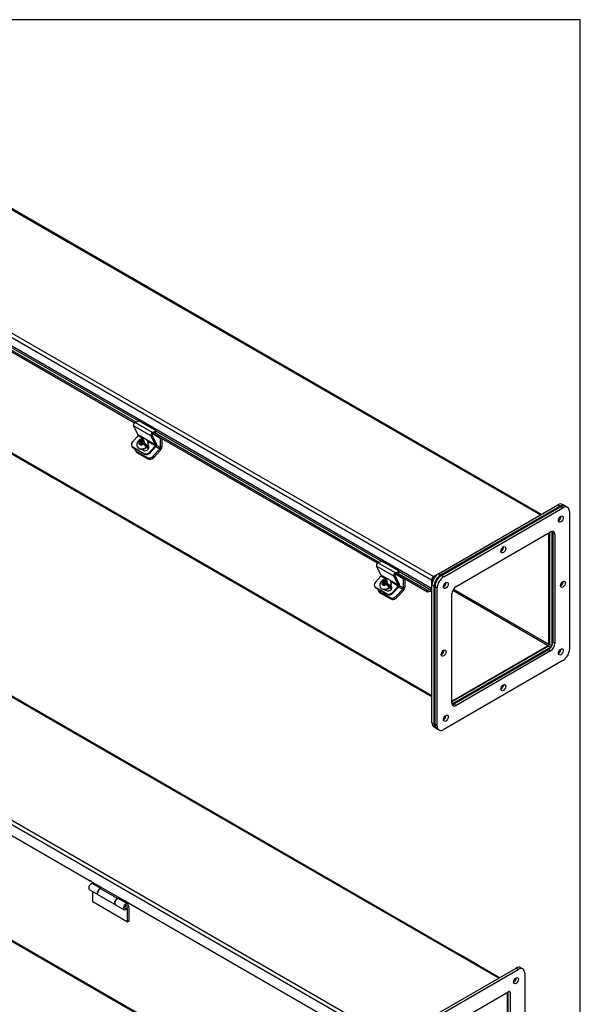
# Model space of a CAD drawing. Header units: inches. Extents: x 0 to 120, y -1 to 80.
# Tile 10 of 10: x 97 to 120, y 40 to 80. Entities that reach past the tile are written whole.
import ezdxf

# ---------------------------------------------------------------- set-up
doc = ezdxf.new("R2010")
doc.units = ezdxf.units.IN
doc.header["$MEASUREMENT"] = 0
for name, color, linetype in [('COM40176', 7, 'Continuous'), ('COM52631', 7, 'Continuous'), ('COM70666-2', 7, 'Continuous'), ('COM70693-10', 7, 'Continuous'), ('COM70694-10', 7, 'Continuous'), ('Default', 7, 'Continuous'), ('GSK10437', 7, 'Continuous'), ('GSK11095', 7, 'Continuous'), ('HNG86641-1', 7, 'Continuous'), ('HNG86641-2', 7, 'Continuous'), ('HNG86641-3', 7, 'Continuous'), ('SCS19420', 7, 'Continuous')]:
    doc.layers.add(name, color=color, linetype=linetype)

# ---------------------------------------------------------------- blocks, each defined once
blk = doc.blocks.new('SE5')
at = {"layer": 'COM40176', "color": 7, "linetype": 'Continuous'}
for p, q in [((101.733, 62.718), (101.541, 63.081)), ((102.248, 62.673), (101.541, 63.081)), ((101.602, 63.216), (101.761, 63.292)), ((102.309, 62.808), (101.602, 63.216)), ((102.468, 62.884), (101.761, 63.292)), ((101.498, 62.43), (101.723, 62.681)), ((101.936, 62.558), (101.723, 62.681)), ((102.44, 62.31), (101.733, 62.718)), ((102.44, 62.31), (102.248, 62.673)), ((102.476, 62.351), (102.285, 62.714)), ((102.305, 62.759), (102.465, 62.835)), ((102.309, 62.808), (102.468, 62.884)), ((102.465, 62.835), (102.468, 62.884)), ((101.464, 62.266), (101.481, 62.233)), ((101.951, 61.964), (101.51, 62.219)), ((101.51, 62.219), (101.527, 62.187)), ((102.142, 62.255), (102.119, 62.268)), ((102.43, 62.273), (102.121, 62.451)), ((102.142, 62.255), (102.127, 62.284)), ((102.205, 62.022), (102.43, 62.273)), ((102.222, 61.989), (102.447, 62.24)), ((101.968, 61.932), (101.527, 62.187)), ((101.879, 62.125), (101.945, 62.087)), ((101.968, 61.932), (101.951, 61.964)), ((102.205, 62.022), (102.222, 61.989)), ((111.501, 57.5), (111.66, 57.576)), ((112.208, 57.092), (111.501, 57.5)), ((112.368, 57.168), (111.66, 57.576)), ((111.632, 57.003), (111.441, 57.366)), ((112.148, 56.958), (111.441, 57.366)), ((112.339, 56.594), (111.632, 57.003)), ((112.376, 56.635), (112.184, 56.998)), ((112.205, 57.044), (112.364, 57.12)), ((112.208, 57.092), (112.368, 57.168)), ((112.364, 57.12), (112.368, 57.168)), ((111.397, 56.715), (111.622, 56.966)), ((111.836, 56.842), (111.622, 56.966)), ((112.329, 56.557), (112.02, 56.736)), ((112.339, 56.594), (112.148, 56.958)), ((111.364, 56.55), (111.381, 56.518)), ((111.851, 56.249), (111.41, 56.503)), ((111.41, 56.503), (111.427, 56.471)), ((111.868, 56.216), (111.427, 56.471)), ((111.778, 56.409), (111.844, 56.371)), ((111.868, 56.216), (111.851, 56.249)), ((112.042, 56.54), (112.019, 56.553)), ((112.042, 56.54), (112.027, 56.568)), ((112.104, 56.306), (112.329, 56.557)), ((112.104, 56.306), (112.121, 56.274)), ((112.121, 56.274), (112.346, 56.525))]:
    blk.add_line(p, q, dxfattribs=at)
for centre, major_axis, ratio, start_param, end_param in [((101.596, 63.143), (-0.043, -0.0745), 0.57735, 3.839724, 5.934119), ((101.714, 62.697), (-0.0145, -0.0251), 0.57735, 1.22173, 2.792527), ((102.304, 62.735), (-0.043, -0.0745), 0.57735, 3.839724, 5.934119), ((102.304, 62.735), (-0.0145, -0.0251), 0.57735, 3.839724, 5.934119), ((101.631, 62.353), (0.166, 0.088), 0.767256, 2.021311, 3.592107), ((101.648, 62.321), (0.166, 0.088), 0.767256, 3.141593, 3.592107), ((102.035, 62.187), (-0.124, -0.065), 0.767256, 0.450514, 3.559742), ((102.052, 62.155), (-0.124, -0.065), 0.767256, 3.311973, 3.592107), ((102.421, 62.289), (-0.0145, -0.0251), 0.57735, 1.22173, 2.792527), ((102.421, 62.289), (-0.043, -0.0745), 0.57735, 1.22173, 2.792527), ((102.072, 62.099), (-0.166, -0.088), 0.767256, 0.450514, 2.021311), ((102.089, 62.066), (0.166, 0.088), 0.767256, 3.592107, 5.162903), ((111.496, 57.427), (-0.043, -0.0745), 0.57735, 3.839724, 5.934119), ((111.614, 56.982), (-0.0145, -0.0251), 0.57735, 1.22173, 2.792527), ((112.203, 57.019), (-0.043, -0.0745), 0.57735, 3.839724, 5.934119), ((112.203, 57.019), (-0.0145, -0.0251), 0.57735, 3.839724, 5.934119), ((111.53, 56.638), (0.166, 0.088), 0.767256, 2.021311, 3.592107), ((112.321, 56.574), (-0.0145, -0.0251), 0.57735, 1.22173, 2.792527), ((112.321, 56.574), (-0.043, -0.0745), 0.57735, 1.22173, 2.792527), ((111.547, 56.605), (0.166, 0.088), 0.767256, 3.141593, 3.592107), ((111.934, 56.472), (-0.124, -0.065), 0.767256, 0.450514, 3.559742), ((111.971, 56.383), (-0.166, -0.088), 0.767256, 0.450514, 2.021311), ((111.988, 56.351), (0.166, 0.088), 0.767256, 3.592107, 5.162903), ((111.951, 56.439), (-0.124, -0.065), 0.767256, 3.311974, 3.592107)]:
    blk.add_ellipse(centre, major_axis=major_axis, ratio=ratio, start_param=start_param, end_param=end_param, dxfattribs=at)
at = {"layer": 'COM52631', "color": 7, "linetype": 'Continuous'}
for p, q in [((102.315, 62.764), (102.628, 62.583)), ((102.638, 62.588), (102.628, 62.583)), ((102.449, 62.243), (102.609, 62.151)), ((102.628, 62.198), (102.474, 62.286)), ((102.628, 62.583), (102.628, 62.198)), ((102.695, 62.556), (102.695, 62.236)), ((101.606, 62.102), (101.635, 62.049)), ((101.652, 62.056), (102.093, 61.801)), ((101.652, 62.056), (101.681, 62.002)), ((101.681, 62.002), (102.122, 61.747)), ((102.093, 61.801), (102.122, 61.747)), ((102.347, 61.859), (102.609, 62.151)), ((102.347, 61.859), (102.375, 61.805)), ((102.375, 61.805), (102.637, 62.097)), ((112.214, 57.048), (112.528, 56.867)), ((112.528, 56.482), (112.374, 56.571)), ((112.538, 56.873), (112.528, 56.867)), ((112.528, 56.867), (112.528, 56.482)), ((112.595, 56.84), (112.595, 56.521)), ((111.506, 56.387), (111.534, 56.333)), ((111.552, 56.34), (111.993, 56.085)), ((111.552, 56.34), (111.58, 56.286)), ((111.58, 56.286), (112.021, 56.031)), ((112.246, 56.143), (112.508, 56.435)), ((112.275, 56.089), (112.537, 56.381)), ((112.348, 56.527), (112.508, 56.435)), ((111.993, 56.085), (112.021, 56.031)), ((112.246, 56.143), (112.275, 56.089))]:
    blk.add_line(p, q, dxfattribs=at)
for centre, major_axis, ratio, start_param, end_param in [((102.594, 62.178), (-0.024, -0.0416), 0.57735, 1.22173, 2.356194), ((102.594, 62.178), (-0.072, -0.124), 0.57735, 1.22173, 2.356194), ((101.773, 62.19), (0.166, 0.088), 0.767256, 2.813297, 3.592107), ((101.801, 62.136), (0.166, 0.088), 0.767256, 3.141593, 3.592107), ((102.214, 61.935), (-0.166, -0.088), 0.767256, 0.450514, 2.021311), ((102.242, 61.881), (-0.166, -0.088), 0.767256, 0.450514, 2.021311), ((111.672, 56.475), (0.166, 0.088), 0.767256, 2.813297, 3.592107), ((111.701, 56.421), (0.166, 0.088), 0.767256, 3.141593, 3.592107), ((112.494, 56.462), (-0.024, -0.0416), 0.57735, 1.22173, 2.356194), ((112.494, 56.462), (-0.071, -0.124), 0.57735, 1.22173, 2.356194), ((112.113, 56.22), (-0.166, -0.088), 0.767256, 0.450514, 2.021311), ((112.142, 56.166), (-0.166, -0.088), 0.767256, 0.450514, 2.021311)]:
    blk.add_ellipse(centre, major_axis=major_axis, ratio=ratio, start_param=start_param, end_param=end_param, dxfattribs=at)
at = {"layer": 'COM70666-2', "color": 7, "linetype": 'Continuous'}
for p, q in [((113.965, 57.059), (118.826, 59.866)), ((114.053, 57.008), (118.915, 59.815)), ((118.915, 59.815), (118.826, 59.866)), ((119.102, 59.833), (119.014, 59.885)), ((118.495, 58.741), (118.495, 54.189)), ((118.583, 58.783), (118.583, 54.138)), ((113.965, 57.059), (114.053, 57.008)), ((113.7, 50.987), (113.7, 56.6)), ((113.788, 56.549), (113.7, 56.6)), ((113.788, 50.935), (113.788, 56.549)), ((118.495, 54.189), (118.583, 54.138)), ((118.45, 54.112), (114.508, 51.836)), ((118.539, 54.061), (114.516, 51.739)), ((118.539, 54.061), (118.45, 54.112)), ((113.7, 50.987), (113.788, 50.935)), ((113.777, 50.815), (113.866, 50.764))]:
    blk.add_line(p, q, dxfattribs=at)
for centre, major_axis, start_param, end_param in [((118.826, 59.56), (-0.188, -0.325), 3.141593, 3.926991), ((118.915, 59.509), (-0.188, -0.325), 3.047172, 3.926991), ((118.826, 59.356), (-0.07, -0.122), 1.077419, 2.064174), ((116.484, 58.105), (-0.07, -0.122), 1.077419, 2.064174), ((113.965, 56.753), (-0.188, -0.325), 3.926991, 5.497787), ((114.053, 56.702), (0.188, 0.325), 0.785398, 2.356194), ((114.142, 56.651), (-0.07, -0.122), 1.077419, 2.064174), ((118.915, 56.702), (-0.07, -0.122), 1.077419, 2.064174), ((118.45, 54.163), (-0.0313, -0.0541), 0.785398, 2.356194), ((114.053, 53.895), (-0.07, -0.122), 1.077419, 2.064174), ((118.539, 54.112), (0.0312, 0.0541), 3.926991, 4.225795), ((118.539, 54.112), (0.0312, 0.0541), 5.198983, 5.497787), ((118.826, 53.946), (-0.07, -0.122), 1.077419, 2.064174), ((116.484, 52.492), (-0.07, -0.122), 1.077419, 2.064174), ((113.965, 51.14), (0.187, 0.325), 2.356194, 3.141593), ((114.142, 51.242), (-0.07, -0.122), 1.077419, 2.064174), ((114.053, 51.089), (0.188, 0.325), 2.356194, 3.236014)]:
    blk.add_ellipse(centre, major_axis=major_axis, ratio=0.57735, start_param=start_param, end_param=end_param, dxfattribs=at)
at = {"layer": 'COM70693-10', "color": 7, "linetype": 'Continuous'}
for p, q in [((80.51, 71.257), (113.7, 52.095)), ((80.532, 71.208), (113.7, 52.058)), ((118.466, 54.183), (118.466, 58.725)), ((114.548, 56.387), (118.441, 54.139)), ((114.573, 56.431), (118.466, 54.183)), ((114.508, 51.869), (118.441, 54.139))]:
    blk.add_line(p, q, dxfattribs=at)
blk.add_ellipse((118.441, 54.169), major_axis=(-0.018, -0.0312), ratio=0.57735, start_param=0.785398, end_param=2.356194, dxfattribs=at)
at = {"layer": 'COM70694-10', "color": 7, "linetype": 'Continuous'}
for p, q in [((85.261, 78.428), (118.119, 59.458)), ((118.151, 59.476), (85.315, 78.434)), ((80.906, 75.914), (113.764, 56.943)), ((80.83, 75.781), (113.688, 56.811)), ((113.688, 56.452), (80.83, 75.422)), ((101.579, 63.2), (92.426, 68.484)), ((101.642, 63.235), (92.494, 68.517)), ((92.567, 68.581), (101.743, 63.283)), ((111.479, 57.485), (102.326, 62.769)), ((111.541, 57.52), (102.393, 62.801)), ((102.467, 62.865), (111.643, 57.568)), ((113.521, 56.305), (112.225, 57.054)), ((113.533, 56.37), (112.293, 57.086)), ((112.366, 57.15), (113.656, 56.405)), ((113.965, 57.059), (113.764, 56.943)), ((113.688, 56.811), (113.688, 56.452)), ((113.739, 56.84), (113.739, 56.782)), ((113.809, 56.91), (113.764, 56.884)), ((113.521, 56.305), (113.533, 56.37)), ((113.644, 56.341), (113.521, 56.305)), ((113.656, 56.405), (113.533, 56.37))]:
    blk.add_line(p, q, dxfattribs=at)
for centre, major_axis, start_param, end_param in [((113.764, 56.855), (0.054, 0.0935), 0.785398, 2.356194), ((113.764, 56.855), (0.018, 0.0312), 0.785398, 2.356194), ((113.662, 56.437), (0.054, 0.0935), 3.682645, 4.439931), ((113.662, 56.437), (0.018, 0.0312), 3.682645, 5.497787)]:
    blk.add_ellipse(centre, major_axis=major_axis, ratio=0.57735, start_param=start_param, end_param=end_param, dxfattribs=at)
at = {"layer": 'GSK10437', "color": 7, "linetype": 'Continuous'}
for p, q in [((114.089, 56.988), (118.95, 59.794)), ((119.038, 59.743), (118.95, 59.794)), ((119.226, 59.762), (119.138, 59.813)), ((114.177, 56.937), (119.038, 59.743)), ((119.304, 59.59), (119.304, 53.977)), ((114.685, 56.542), (118.531, 58.762)), ((118.619, 58.711), (118.619, 54.27)), ((118.708, 58.66), (118.619, 58.711)), ((118.708, 58.66), (118.708, 54.219)), ((114.177, 56.937), (114.089, 56.988)), ((113.824, 50.915), (113.824, 56.528)), ((113.912, 56.477), (113.824, 56.528)), ((113.912, 50.864), (113.912, 56.477)), ((114.508, 51.794), (114.508, 56.235)), ((118.708, 54.219), (118.619, 54.27)), ((118.442, 53.964), (114.596, 51.743)), ((118.531, 53.913), (114.685, 51.692)), ((118.531, 53.913), (118.442, 53.964)), ((119.038, 53.518), (114.177, 50.711)), ((114.685, 51.692), (114.596, 51.743)), ((113.912, 50.864), (113.824, 50.915)), ((113.901, 50.743), (113.99, 50.692))]:
    blk.add_line(p, q, dxfattribs=at)
for centre, major_axis, start_param, end_param in [((118.95, 59.488), (-0.188, -0.325), 3.141593, 3.926991), ((119.038, 59.437), (-0.187, -0.325), 2.356194, 3.926991), ((118.862, 59.335), (0.07, 0.122), 3.821986, 5.602792), ((118.531, 58.558), (-0.125, -0.217), 2.356194, 3.926991), ((118.442, 58.609), (-0.125, -0.217), 2.356194, 2.780226), ((116.519, 58.085), (0.07, 0.122), 3.821986, 5.602792), ((114.089, 56.682), (-0.187, -0.325), 3.926991, 5.497787), ((114.177, 56.631), (-0.187, -0.325), 3.926991, 5.497787), ((114.177, 56.631), (0.07, 0.122), 3.821986, 5.602792), ((118.95, 56.682), (0.07, 0.122), 3.821986, 5.602792), ((114.685, 56.337), (-0.125, -0.217), 3.926991, 5.497787), ((118.442, 54.168), (0.125, 0.217), 3.926991, 5.497787), ((118.531, 54.117), (0.125, 0.217), 3.926991, 5.497787), ((114.089, 53.875), (0.07, 0.122), 3.821986, 5.602792), ((118.862, 53.926), (0.07, 0.122), 3.821986, 5.602792), ((119.038, 53.824), (0.187, 0.325), 3.926991, 5.497787), ((116.519, 52.472), (0.07, 0.122), 3.821986, 5.602792), ((114.685, 51.897), (0.125, 0.217), 2.356194, 3.926991), ((114.596, 51.948), (0.125, 0.217), 3.50296, 3.926991), ((114.177, 51.221), (0.07, 0.122), 3.821986, 5.602792), ((114.089, 51.068), (0.188, 0.325), 2.356194, 3.141593), ((114.177, 51.017), (0.188, 0.325), 2.356194, 3.926991)]:
    blk.add_ellipse(centre, major_axis=major_axis, ratio=0.57735, start_param=start_param, end_param=end_param, dxfattribs=at)
for centre in [(118.95, 59.284), (116.608, 58.034), (114.265, 56.58), (119.038, 56.631), (114.177, 53.824), (118.95, 53.875), (116.608, 52.42), (114.265, 51.17)]:
    blk.add_ellipse(centre, major_axis=(0.07, 0.122), ratio=0.57735, dxfattribs=at)
at = {"layer": 'GSK11095', "color": 7, "linetype": 'Continuous'}
for p, q in [((113.809, 56.91), (113.739, 56.87)), ((113.739, 56.87), (113.739, 56.782))]:
    blk.add_line(p, q, dxfattribs=at)
at = {"layer": 'SCS19420', "color": 7, "linetype": 'Continuous'}
for p, q in [((101.696, 62.228), (101.705, 62.211)), ((101.858, 62.415), (101.75, 62.478)), ((101.757, 62.488), (101.873, 62.421)), ((101.774, 62.34), (101.769, 62.333)), ((101.77, 62.43), (101.809, 62.408)), ((101.81, 62.38), (101.774, 62.34)), ((101.809, 62.408), (101.828, 62.371)), ((101.81, 62.38), (101.809, 62.408)), ((101.834, 62.338), (101.809, 62.31)), ((101.83, 62.343), (101.81, 62.38)), ((101.854, 62.458), (101.815, 62.48)), ((101.818, 62.305), (101.824, 62.311)), ((101.823, 62.381), (101.838, 62.373)), ((101.824, 62.311), (101.86, 62.351)), ((101.858, 62.415), (101.826, 62.38)), ((101.826, 62.38), (101.861, 62.359)), ((101.828, 62.371), (101.83, 62.343)), ((101.861, 62.359), (101.829, 62.323)), ((101.829, 62.323), (101.833, 62.321)), ((101.85, 62.366), (101.872, 62.39)), ((101.854, 62.458), (101.887, 62.466)), ((101.873, 62.421), (101.854, 62.458)), ((101.87, 62.409), (101.858, 62.415)), ((101.872, 62.39), (101.858, 62.415)), ((101.894, 62.359), (101.86, 62.351)), ((101.865, 62.352), (101.861, 62.359)), ((101.894, 62.395), (101.87, 62.409)), ((101.872, 62.39), (101.907, 62.369)), ((101.907, 62.429), (101.873, 62.421)), ((101.922, 62.504), (101.887, 62.466)), ((101.887, 62.466), (101.907, 62.429)), ((101.926, 62.431), (101.894, 62.395)), ((101.907, 62.369), (101.894, 62.395)), ((101.894, 62.359), (101.933, 62.336)), ((101.907, 62.369), (101.939, 62.405)), ((101.951, 62.47), (101.909, 62.422)), ((101.929, 62.512), (101.922, 62.504)), ((101.938, 62.424), (101.926, 62.431)), ((101.939, 62.405), (101.926, 62.431)), ((101.951, 62.47), (101.929, 62.512)), ((101.929, 62.375), (101.946, 62.394)), ((101.955, 62.36), (101.929, 62.375)), ((101.942, 62.349), (101.929, 62.375)), ((101.937, 62.437), (101.971, 62.475)), ((101.937, 62.437), (101.938, 62.409)), ((101.977, 62.387), (101.938, 62.409)), ((101.938, 62.409), (101.958, 62.372)), ((101.939, 62.405), (101.941, 62.404)), ((101.942, 62.349), (101.954, 62.342)), ((101.943, 62.33), (101.964, 62.354)), ((101.961, 62.464), (101.951, 62.47)), ((101.964, 62.354), (101.955, 62.36)), ((101.958, 62.372), (102.074, 62.305)), ((102.075, 62.29), (101.964, 62.354)), ((101.971, 62.475), (101.979, 62.483)), ((102.015, 62.27), (102.043, 62.254)), ((102.151, 62.152), (102.103, 62.243)), ((102.13, 62.434), (102.121, 62.451)), ((111.757, 56.7), (111.649, 56.762)), ((111.657, 56.772), (111.773, 56.706)), ((111.674, 56.624), (111.668, 56.618)), ((111.669, 56.715), (111.708, 56.692)), ((111.71, 56.664), (111.674, 56.624)), ((111.708, 56.692), (111.728, 56.656)), ((111.71, 56.664), (111.708, 56.692)), ((111.733, 56.623), (111.708, 56.595)), ((111.729, 56.628), (111.71, 56.664)), ((111.753, 56.743), (111.715, 56.765)), ((111.718, 56.589), (111.723, 56.596)), ((111.722, 56.666), (111.737, 56.657)), ((111.723, 56.596), (111.759, 56.636)), ((111.757, 56.7), (111.726, 56.664)), ((111.726, 56.664), (111.761, 56.644)), ((111.728, 56.656), (111.729, 56.628)), ((111.761, 56.644), (111.729, 56.608)), ((111.729, 56.608), (111.733, 56.606)), ((111.75, 56.65), (111.771, 56.674)), ((111.753, 56.743), (111.787, 56.75)), ((111.773, 56.706), (111.753, 56.743)), ((111.769, 56.693), (111.758, 56.7)), ((111.771, 56.674), (111.758, 56.7)), ((111.793, 56.643), (111.759, 56.636)), ((111.765, 56.637), (111.761, 56.644)), ((111.793, 56.679), (111.769, 56.693)), ((111.771, 56.674), (111.806, 56.654)), ((111.806, 56.713), (111.773, 56.706)), ((111.821, 56.788), (111.787, 56.75)), ((111.787, 56.75), (111.806, 56.713)), ((111.825, 56.715), (111.793, 56.679)), ((111.806, 56.654), (111.793, 56.679)), ((111.793, 56.643), (111.832, 56.621)), ((111.806, 56.654), (111.838, 56.69)), ((111.851, 56.754), (111.808, 56.707)), ((111.829, 56.796), (111.821, 56.788)), ((111.837, 56.708), (111.825, 56.715)), ((111.838, 56.69), (111.825, 56.715)), ((111.828, 56.659), (111.846, 56.679)), ((111.854, 56.644), (111.828, 56.659)), ((111.842, 56.634), (111.828, 56.659)), ((111.851, 56.754), (111.829, 56.796)), ((111.836, 56.722), (111.871, 56.76)), ((111.836, 56.722), (111.838, 56.694)), ((111.876, 56.671), (111.838, 56.694)), ((111.838, 56.694), (111.857, 56.657)), ((111.838, 56.69), (111.841, 56.688)), ((111.842, 56.615), (111.863, 56.638)), ((111.842, 56.634), (111.853, 56.627)), ((111.861, 56.749), (111.851, 56.754)), ((111.864, 56.639), (111.854, 56.644)), ((111.857, 56.657), (111.973, 56.59)), ((111.974, 56.575), (111.863, 56.638)), ((111.871, 56.76), (111.878, 56.768)), ((112.029, 56.719), (112.02, 56.736)), ((111.596, 56.512), (111.605, 56.495)), ((111.915, 56.554), (111.942, 56.539)), ((112.05, 56.436), (112.002, 56.528))]:
    blk.add_line(p, q, dxfattribs=at)
for centre, radius, start, end in [((101.731, 62.499), 0.0285, 310.418, 336.5344), ((99.404, 58.181), 4.779, 59.6574, 60.3426), ((100.276, 59.592), 3.355, 59.512, 60.488), ((101.726, 61.994), 0.4, 40.7728, 58.9334), ((101.772, 62.046), 0.398, 40.729, 59.033), ((102.036, 62.261), 0.00918, 218.3341, 313.8493), ((102.064, 62.297), 0.0128, 326.4779, 39.7953), ((111.631, 56.784), 0.0285, 310.418, 336.5344), ((109.304, 52.465), 4.779, 59.6574, 60.3426), ((110.176, 53.877), 3.355, 59.512, 60.488), ((111.626, 56.278), 0.4, 40.7728, 58.9334), ((111.672, 56.33), 0.398, 40.729, 59.033), ((111.963, 56.582), 0.0128, 326.4779, 39.7953), ((111.936, 56.545), 0.00918, 218.3341, 313.8493)]:
    blk.add_arc(centre, radius, start, end, dxfattribs=at)
for centre, major_axis, ratio, start_param, end_param in [((101.909, 62.339), (-0.212, -0.112), 0.767256, 0, 3.14474), ((101.909, 62.339), (-0.212, -0.112), 0.767256, 6.278613, 6.283185), ((101.918, 62.322), (0.212, 0.112), 0.767256, 3.141593, 6.283185), ((101.895, 62.365), (-0.205, -0.108), 0.767256, 5.048311, 5.264962), ((101.873, 62.407), (0.106, 0.056), 0.767256, 2.304752, 3.296138), ((101.873, 62.407), (0.106, 0.056), 0.767256, 0.746483, 1.712767), ((101.873, 62.407), (-0.106, -0.056), 0.767256, 0.746483, 1.737869), ((101.835, 62.378), (0.005, 0.00866), 0.57735, 2.792527, 4.363323), ((101.852, 62.368), (-0.0175, -0.0303), 0.57735, 5.934119, 6.223871), ((101.867, 62.414), (-0.005, -0.00866), 0.57735, 1.264164, 2.792527), ((101.884, 62.404), (0.0175, 0.0303), 0.57735, 5.644368, 5.934119), ((101.952, 62.365), (0.005, 0.00866), 0.57735, 4.405756, 5.934119), ((101.873, 62.407), (-0.106, -0.056), 0.767256, 2.329855, 3.296138), ((101.895, 62.365), (0.205, 0.108), 0.767256, 5.060845, 5.277495), ((111.808, 56.624), (-0.212, -0.112), 0.767256, 0, 3.14474), ((111.817, 56.607), (0.212, 0.112), 0.767256, 3.141593, 6.283185), ((111.795, 56.649), (-0.205, -0.108), 0.767256, 5.048311, 5.264962), ((111.772, 56.692), (0.106, 0.056), 0.767256, 2.304752, 3.296138), ((111.772, 56.692), (0.106, 0.056), 0.767256, 0.746483, 1.712767), ((111.772, 56.692), (-0.106, -0.056), 0.767256, 0.746483, 1.737869), ((111.734, 56.663), (0.005, 0.00866), 0.57735, 2.792527, 4.363323), ((111.752, 56.653), (-0.0175, -0.0303), 0.57735, 5.934119, 6.223871), ((111.766, 56.698), (-0.005, -0.00866), 0.57735, 1.264164, 2.792527), ((111.784, 56.688), (0.0175, 0.0303), 0.57735, 5.644368, 5.934119), ((111.851, 56.649), (0.005, 0.00866), 0.57735, 4.405756, 5.934119), ((111.772, 56.692), (-0.106, -0.056), 0.767256, 2.329855, 3.296138), ((111.795, 56.649), (0.205, 0.108), 0.767256, 5.060845, 5.277495), ((111.808, 56.624), (-0.212, -0.112), 0.767256, 6.278613, 6.283185)]:
    blk.add_ellipse(centre, major_axis=major_axis, ratio=ratio, start_param=start_param, end_param=end_param, dxfattribs=at)
for points, knots in [([(101.716, 62.441), (101.71, 62.433), (101.691, 62.41), (101.675, 62.358), (101.673, 62.298), (101.682, 62.251), (101.695, 62.232), (101.697, 62.229)], [0, 0, 0, 0, 0.121765, 0.404463, 0.679081, 0.949571, 1, 1, 1, 1]), ([(101.712, 62.438), (101.712, 62.44), (101.713, 62.441), (101.715, 62.444), (101.716, 62.445), (101.721, 62.447), (101.725, 62.447), (101.735, 62.446), (101.741, 62.444), (101.754, 62.439), (101.762, 62.435), (101.77, 62.43)], [0, 0, 0, 0, 0.125, 0.125, 0.25, 0.25, 0.5, 0.5, 0.75, 0.75, 1, 1, 1, 1]), ([(101.815, 62.48), (101.807, 62.485), (101.8, 62.488), (101.786, 62.494), (101.78, 62.496), (101.773, 62.497), (101.77, 62.497), (101.766, 62.497), (101.764, 62.496), (101.76, 62.494), (101.758, 62.491), (101.757, 62.488)], [0, 0, 0, 0, 0.25, 0.25, 0.5, 0.5, 0.625, 0.625, 0.75, 0.75, 1, 1, 1, 1]), ([(102.118, 62.45), (102.112, 62.463), (102.098, 62.492), (102.053, 62.528), (101.996, 62.553), (101.932, 62.561), (101.865, 62.552), (101.805, 62.528), (101.776, 62.504), (101.762, 62.493)], [0, 0, 0, 0, 0.096867, 0.250726, 0.402074, 0.556598, 0.717474, 0.884837, 1, 1, 1, 1]), ([(101.838, 62.373), (101.836, 62.371), (101.836, 62.37), (101.835, 62.367), (101.834, 62.365), (101.834, 62.361), (101.834, 62.358), (101.833, 62.35), (101.834, 62.344), (101.834, 62.338)], [0, 0, 0, 0, 0.125, 0.125, 0.25, 0.25, 0.5, 0.5, 1, 1, 1, 1]), ([(101.909, 62.422), (101.902, 62.42), (101.895, 62.419), (101.886, 62.416), (101.882, 62.415), (101.877, 62.413), (101.876, 62.412), (101.873, 62.411), (101.871, 62.41), (101.87, 62.409)], [0, 0, 0, 0, 0.5, 0.5, 0.75, 0.75, 0.875, 0.875, 1, 1, 1, 1]), ([(101.955, 62.36), (101.956, 62.361), (101.957, 62.362), (101.957, 62.365), (101.958, 62.367), (101.958, 62.369), (101.958, 62.37), (101.958, 62.371)], [0, 0, 0, 0, 0.125, 0.125, 0.25, 0.25, 0.347947, 0.347947, 0.347947, 0.347947]), ([(111.615, 56.725), (111.609, 56.717), (111.591, 56.694), (111.575, 56.643), (111.572, 56.582), (111.581, 56.535), (111.594, 56.517), (111.597, 56.514)], [0, 0, 0, 0, 0.121765, 0.404463, 0.679081, 0.949571, 1, 1, 1, 1]), ([(111.612, 56.723), (111.612, 56.724), (111.613, 56.726), (111.614, 56.728), (111.616, 56.729), (111.62, 56.732), (111.624, 56.732), (111.634, 56.731), (111.641, 56.729), (111.654, 56.723), (111.661, 56.72), (111.669, 56.715)], [0, 0, 0, 0, 0.125, 0.125, 0.25, 0.25, 0.5, 0.5, 0.75, 0.75, 1, 1, 1, 1]), ([(111.715, 56.765), (111.707, 56.769), (111.699, 56.773), (111.686, 56.778), (111.68, 56.78), (111.672, 56.781), (111.67, 56.781), (111.666, 56.781), (111.664, 56.781), (111.659, 56.778), (111.658, 56.776), (111.657, 56.772)], [0, 0, 0, 0, 0.25, 0.25, 0.5, 0.5, 0.625, 0.625, 0.75, 0.75, 1, 1, 1, 1]), ([(112.018, 56.735), (112.012, 56.748), (111.997, 56.776), (111.953, 56.812), (111.896, 56.837), (111.831, 56.846), (111.765, 56.836), (111.704, 56.813), (111.675, 56.789), (111.662, 56.777)], [0, 0, 0, 0, 0.096867, 0.250726, 0.402074, 0.556598, 0.717474, 0.884837, 1, 1, 1, 1]), ([(111.737, 56.657), (111.736, 56.656), (111.735, 56.654), (111.734, 56.651), (111.734, 56.65), (111.733, 56.646), (111.733, 56.643), (111.733, 56.634), (111.733, 56.629), (111.733, 56.623)], [0, 0, 0, 0, 0.125, 0.125, 0.25, 0.25, 0.5, 0.5, 1, 1, 1, 1]), ([(111.808, 56.707), (111.802, 56.705), (111.795, 56.703), (111.785, 56.7), (111.782, 56.699), (111.777, 56.698), (111.775, 56.697), (111.772, 56.695), (111.771, 56.694), (111.769, 56.693)], [0, 0, 0, 0, 0.5, 0.5, 0.75, 0.75, 0.875, 0.875, 1, 1, 1, 1]), ([(111.854, 56.644), (111.855, 56.645), (111.856, 56.647), (111.857, 56.65), (111.857, 56.651), (111.858, 56.654), (111.858, 56.655), (111.858, 56.656)], [0, 0, 0, 0, 0.125, 0.125, 0.25, 0.25, 0.347947, 0.347947, 0.347947, 0.347947])]:
    blk.add_open_spline(points, degree=3, knots=knots, dxfattribs=at)
for points in [[(101.858, 62.415), (101.858, 62.415), (101.858, 62.415)], [(101.964, 62.354), (101.964, 62.354), (101.964, 62.354)], [(111.758, 56.7), (111.758, 56.7), (111.757, 56.7)], [(111.863, 56.638), (111.864, 56.639), (111.864, 56.639)]]:
    blk.add_open_spline(points, degree=2, dxfattribs=at)
blk = doc.blocks.new('SE6')
at = {"layer": 'COM40176', "color": 7, "linetype": 'Continuous'}
for p, q in [((105.671, 46.832), (104.964, 47.241)), ((115.571, 41.117), (114.864, 41.525))]:
    blk.add_line(p, q, dxfattribs=at)
for centre, start_param in [((104.921, 47.166), 3.141593), ((105.628, 46.758), 2.668594), ((114.821, 41.451), 3.141593), ((115.528, 41.042), 2.668594)]:
    blk.add_ellipse(centre, major_axis=(-0.043, -0.0745), ratio=0.57735, start_param=start_param, end_param=3.614591, dxfattribs=at)
at = {"layer": 'COM70666-2', "color": 7, "linetype": 'Continuous'}
for p, q in [((112.263, 38.181), (117.125, 40.987)), ((112.352, 38.129), (117.213, 40.936)), ((117.213, 40.936), (117.125, 40.987)), ((117.401, 40.955), (117.312, 41.006)), ((117.478, 40.783), (117.478, 35.17)), ((112.728, 37.657), (116.837, 40.03)), ((116.793, 40.005), (116.793, 35.31)), ((116.881, 40.005), (116.837, 40.03)), ((116.881, 40.005), (116.881, 35.259))]:
    blk.add_line(p, q, dxfattribs=at)
for centre, major_axis, start_param, end_param in [((117.125, 40.681), (-0.188, -0.325), 3.141593, 3.926991), ((117.213, 40.63), (-0.187, -0.325), 2.356194, 3.926991), ((117.036, 40.528), (-0.07, -0.122), 0.680393, 2.4612), ((116.837, 39.979), (-0.0312, -0.0541), 2.356194, 3.926991)]:
    blk.add_ellipse(centre, major_axis=major_axis, ratio=0.57735, start_param=start_param, end_param=end_param, dxfattribs=at)
blk.add_ellipse((117.125, 40.477), major_axis=(-0.07, -0.122), ratio=0.57735, dxfattribs=at)
at = {"layer": 'COM70693-10', "color": 7, "linetype": 'Continuous'}
for p, q in [((111.998, 33.216), (78.808, 52.378)), ((78.831, 52.329), (111.998, 33.18)), ((116.764, 39.988), (116.764, 35.305))]:
    blk.add_line(p, q, dxfattribs=at)
at = {"layer": 'COM70694-10', "color": 7, "linetype": 'Continuous'}
for p, q in [((116.419, 40.58), (83.561, 59.55)), ((116.451, 40.598), (83.615, 59.556)), ((112.064, 38.065), (79.206, 57.036)), ((111.988, 37.933), (79.13, 56.904)), ((99.78, 44.534), (91.337, 49.408)), ((99.78, 44.534), (99.801, 44.546)), ((101.194, 43.717), (99.823, 44.509)), ((101.194, 43.717), (101.216, 43.729)), ((109.68, 38.818), (101.237, 43.693))]:
    blk.add_line(p, q, dxfattribs=at)
for centre in [(99.801, 44.521), (101.216, 43.705)]:
    blk.add_ellipse(centre, major_axis=(0.015, -0.026), ratio=0.57735, start_param=0.785398, end_param=3.926991, dxfattribs=at)
at = {"layer": 'HNG86641-1', "color": 7, "linetype": 'Continuous'}
for p, q in [((99.852, 44.492), (99.852, 44.461)), ((100.209, 44.255), (99.852, 44.461)), ((100.205, 44.225), (100.906, 43.82)), ((100.209, 44.222), (100.209, 44.255)), ((100.096, 43.98), (100.797, 43.575)), ((100.905, 43.816), (100.906, 43.82)), ((101.266, 43.644), (100.91, 43.85)), ((100.91, 43.85), (100.91, 43.816)), ((100.963, 43.797), (100.963, 43.82)), ((101.266, 43.676), (101.266, 43.644)), ((101.293, 43.66), (101.266, 43.644))]:
    blk.add_line(p, q, dxfattribs=at)
for centre, end_param in [((100.164, 44.099), 3.141593), ((100.866, 43.694), 3.182745)]:
    blk.add_ellipse(centre, major_axis=(0.069, 0.119), ratio=0.57735, start_param=0.356855, end_param=end_param, dxfattribs=at)
at = {"layer": 'HNG86641-2', "color": 7, "linetype": 'Continuous'}
for p, q in [((99.739, 44.186), (100.09, 43.983)), ((100.209, 44.232), (99.877, 44.424)), ((99.88, 43.683), (99.88, 44.104)), ((101.291, 43.607), (100.94, 43.81)), ((101.294, 42.866), (99.88, 43.683)), ((100.803, 43.572), (101.154, 43.369)), ((101.294, 43.361), (101.243, 43.391)), ((101.275, 43.438), (101.281, 43.433)), ((101.294, 43.361), (101.28, 43.444)), ((101.294, 42.866), (101.294, 43.361)), ((101.318, 43.564), (101.347, 43.398)), ((101.347, 43.398), (101.347, 42.897)), ((101.347, 42.897), (101.294, 42.866))]:
    blk.add_line(p, q, dxfattribs=at)
for centre, major_axis, start_param, end_param in [((99.808, 44.305), (0.069, 0.119), 0, 3.141593), ((100.159, 44.102), (0.069, 0.119), 0.24704, 3.182745), ((100.872, 43.691), (0.069, 0.119), 0, 3.141593), ((101.222, 43.488), (0.069, 0.119), -0.60135, 4.574538), ((101.222, 43.488), (0.0313, 0.0541), 0, 3.141593)]:
    blk.add_ellipse(centre, major_axis=major_axis, ratio=0.57735, start_param=start_param, end_param=end_param, dxfattribs=at)
at = {"layer": 'HNG86641-3', "color": 7, "linetype": 'Continuous'}
for p, q in [((101.191, 43.434), (101.2, 43.429)), ((101.262, 43.537), (101.254, 43.542))]:
    blk.add_line(p, q, dxfattribs=at)
blk.add_arc((101.231, 43.483), 0.0625, 240, 60, dxfattribs=at)
blk.add_ellipse((101.231, 43.483), major_axis=(-0.0312, -0.0541), ratio=0.57735, start_param=3.141593, end_param=6.283185, dxfattribs=at)
blk = doc.blocks.new('BORDER')
at = {"layer": 'Default', "color": 7, "linetype": 'Continuous'}
for p, q in [((0, 27.86), (-41.86, 27.86)), ((0, 0), (0, 27.86))]:
    blk.add_line(p, q, dxfattribs=at)

msp = doc.modelspace()

# ---------------------------------------------------------------- block references
at = {"layer": 'Default', "color": 7, "xscale": 2.85, "yscale": 2.85, "zscale": 2.85}
msp.add_blockref('BORDER', (119.744, 0.233), dxfattribs=at)
at = {"layer": 'Default'}
for name in ['SE5', 'SE6']:
    msp.add_blockref(name, (0, 0), dxfattribs=at)

doc.saveas('drawing.dxf')
